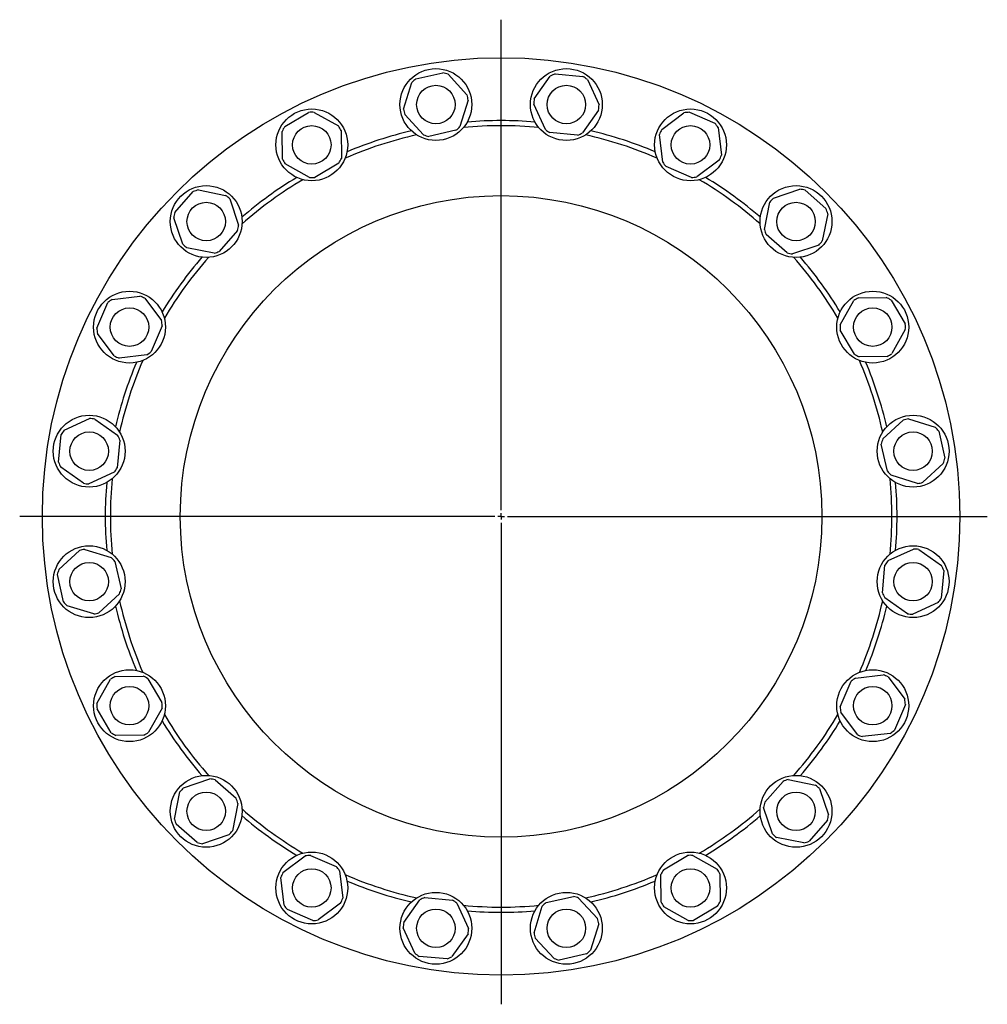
# Model space of a CAD drawing. Header units: millimetres. Extents: x 188 to 1708, y 227 to 1805.
# Tile 2 of 3: x 188 to 942, y 1038 to 1805. Entities that reach past the tile are written whole.
import ezdxf

# ---------------------------------------------------------------- set-up
doc = ezdxf.new("R2010")
doc.units = ezdxf.units.MM
doc.layers.add('FORMAT', color=7, linetype='Continuous')

# ---------------------------------------------------------------- blocks, each defined once
blk = doc.blocks.new('SW_CENTERMARKSYMBOL_0')
at = {"layer": 'FORMAT', "color": 0}
for p, q in [((0, 5), (0, 387.14)), ((-5, 0), (-375.15, 0)), ((0, 0), (-2.5, 0)), ((0, 0), (0, 2.5)), ((0, 0), (0, -2.5)), ((0, 0), (2.5, 0)), ((5, 0), (378.84, 0)), ((0, -5), (0, -380.26))]:
    blk.add_line(p, q, dxfattribs=at)

msp = doc.modelspace()

# ---------------------------------------------------------------- linework, layer by layer
at = {"color": 7, "linetype": 'Continuous', "lineweight": 25}
for p, q in [((496.22, 1759.07), (517.36, 1763.84)), ((521.4, 1762.59), (536.1, 1746.67)), ((588.5, 1743.46), (601.02, 1761.15)), ((604.86, 1762.92), (626.44, 1760.93)), ((629.9, 1758.49), (638.96, 1738.8)), ((486.68, 1735.51), (493.11, 1756.2)), ((537.04, 1742.54), (530.6, 1721.84)), ((597.18, 1719.56), (588.11, 1739.25)), ((638.57, 1734.59), (626.06, 1716.89)), ((394.08, 1721.84), (412.72, 1732.91)), ((416.95, 1732.96), (435.85, 1722.36)), ((502.31, 1715.46), (487.61, 1731.38)), ((687.81, 1719.56), (705.18, 1732.52)), ((709.38, 1733.01), (729.29, 1724.45)), ((527.49, 1718.97), (506.35, 1714.2)), ((731.82, 1721.06), (734.35, 1699.53)), ((392.29, 1696.48), (392.02, 1718.15)), ((438.01, 1718.73), (438.28, 1697.06)), ((622.21, 1715.12), (600.63, 1717.12)), ((688.67, 1694.15), (686.13, 1715.67)), ((413.35, 1682.24), (394.45, 1692.84)), ((436.22, 1693.37), (417.58, 1682.29)), ((711.11, 1682.19), (691.2, 1690.76)), ((732.68, 1695.65), (715.31, 1682.69)), ((774.86, 1666.14), (795.39, 1673.1)), ((308.45, 1654.86), (322.75, 1671.15)), ((326.76, 1672.51), (348.01, 1668.27)), ((351.19, 1665.48), (358.15, 1644.95)), ((799.54, 1672.27), (815.82, 1657.97)), ((767.83, 1641.7), (772.07, 1662.96)), ((314.58, 1630.19), (307.63, 1650.71)), ((817.18, 1653.96), (812.94, 1632.71)), ((357.32, 1640.8), (343.02, 1624.52)), ((785.48, 1623.4), (769.19, 1637.7)), ((339.02, 1623.16), (317.76, 1627.4)), ((810.15, 1629.53), (789.63, 1622.57)), ((259.67, 1587.14), (281.19, 1589.68)), ((841.15, 1588.43), (862.82, 1588.71)), ((247.71, 1564.71), (256.27, 1584.62)), ((285.08, 1588.01), (298.03, 1570.64)), ((826.91, 1567.37), (837.51, 1586.27)), ((866.51, 1586.64), (877.58, 1568.01)), ((298.53, 1566.44), (289.97, 1546.53)), ((261.16, 1543.13), (248.2, 1560.5)), ((838.04, 1544.51), (826.97, 1563.14)), ((877.64, 1563.78), (867.04, 1544.87)), ((286.57, 1544), (265.05, 1541.46)), ((863.4, 1542.71), (841.73, 1542.44)), ((222.24, 1485.23), (241.92, 1494.29)), ((246.14, 1493.9), (263.83, 1481.38)), ((860.13, 1478.41), (876.05, 1493.11)), ((880.18, 1494.05), (900.87, 1487.61)), ((217.8, 1460.19), (219.79, 1481.77)), ((903.74, 1484.5), (908.52, 1463.36)), ((265.6, 1477.54), (263.6, 1455.96)), ((863.65, 1453.23), (858.87, 1474.37)), ((907.26, 1459.32), (891.34, 1444.62)), ((237.26, 1443.83), (219.57, 1456.35)), ((261.16, 1452.51), (241.47, 1443.44)), ((887.21, 1443.68), (866.52, 1450.12)), ((218.13, 1376.73), (234.06, 1391.43)), ((238.18, 1392.36), (258.88, 1385.93)), ((864.23, 1383.54), (883.92, 1392.61)), ((888.13, 1392.22), (905.83, 1379.7)), ((261.75, 1382.82), (266.52, 1361.68)), ((859.8, 1358.51), (861.79, 1380.09)), ((907.59, 1375.86), (905.6, 1354.28)), ((221.65, 1351.55), (216.88, 1372.69)), ((265.26, 1357.64), (249.34, 1342.93)), ((879.26, 1342.15), (861.57, 1354.67)), ((903.16, 1350.82), (883.47, 1341.76)), ((245.21, 1342), (224.52, 1348.44)), ((247.76, 1272.27), (258.36, 1291.18)), ((261.99, 1293.34), (283.67, 1293.61)), ((287.36, 1291.54), (298.43, 1272.91)), ((826.86, 1269.61), (835.43, 1289.52)), ((838.82, 1292.05), (860.34, 1294.59)), ((864.23, 1292.92), (877.19, 1275.54)), ((258.88, 1249.41), (247.81, 1268.04)), ((298.48, 1268.68), (287.88, 1249.78)), ((877.68, 1271.34), (869.12, 1251.43)), ((840.32, 1248.04), (827.36, 1265.41)), ((284.25, 1247.62), (262.57, 1247.34)), ((865.73, 1248.9), (844.2, 1246.37)), ((315.24, 1206.52), (335.77, 1213.48)), ((339.92, 1212.65), (356.2, 1198.35)), ((786.38, 1212.89), (807.63, 1208.65)), ((768.07, 1195.24), (782.37, 1211.53)), ((810.81, 1205.86), (817.77, 1185.33)), ((308.21, 1182.09), (312.45, 1203.34)), ((357.56, 1194.34), (353.32, 1173.09)), ((774.2, 1170.57), (767.25, 1191.1)), ((325.86, 1163.78), (309.57, 1178.08)), ((816.94, 1181.19), (802.64, 1164.9)), ((350.53, 1169.91), (330.01, 1162.95)), ((798.64, 1163.54), (777.38, 1167.78)), ((392.71, 1140.4), (410.08, 1153.36)), ((414.28, 1153.86), (434.19, 1145.29)), ((689.18, 1142.68), (707.81, 1153.76)), ((712.04, 1153.81), (730.94, 1143.21)), ((393.58, 1114.99), (391.04, 1136.52)), ((436.72, 1141.9), (439.26, 1120.38)), ((687.38, 1117.32), (687.11, 1138.99)), ((733.11, 1139.57), (733.38, 1117.9)), ((503.18, 1120.93), (524.76, 1118.93)), ((597.9, 1117.07), (619.04, 1121.85)), ((623.08, 1120.59), (637.79, 1104.67)), ((437.59, 1116.49), (420.22, 1103.53)), ((486.82, 1101.46), (499.34, 1119.16)), ((528.22, 1116.49), (537.28, 1096.8)), ((588.36, 1093.51), (594.79, 1114.2)), ((708.45, 1103.09), (689.54, 1113.68)), ((731.31, 1114.21), (712.68, 1103.14)), ((416.02, 1103.04), (396.11, 1111.6)), ((638.72, 1100.54), (632.28, 1079.85)), ((495.5, 1077.56), (486.43, 1097.25)), ((536.89, 1092.59), (524.37, 1074.9)), ((603.99, 1073.46), (589.29, 1089.38)), ((520.53, 1073.13), (498.95, 1075.12)), ((629.17, 1076.98), (608.03, 1072.2))]:
    msp.add_line(p, q, dxfattribs=at)
for centre, radius in [((562.7, 1418.02), 357.5), ((511.86, 1739.02), 28), ((613.54, 1739.02), 28), ((511.86, 1739.02), 15), ((613.54, 1739.02), 15), ((415.15, 1707.6), 28), ((710.24, 1707.6), 28), ((415.15, 1707.6), 15), ((710.24, 1707.6), 15), ((332.89, 1647.83), 28), ((792.51, 1647.83), 28), ((562.7, 1418.02), 250), ((332.89, 1647.83), 15), ((792.51, 1647.83), 15), ((273.12, 1565.57), 28), ((852.27, 1565.57), 28), ((273.12, 1565.57), 15), ((852.27, 1565.57), 15), ((241.7, 1468.87), 28), ((883.7, 1468.87), 28), ((241.7, 1468.87), 15), ((883.7, 1468.87), 15), ((241.7, 1367.18), 28), ((883.7, 1367.18), 28), ((241.7, 1367.18), 15), ((883.7, 1367.18), 15), ((273.12, 1270.48), 28), ((852.27, 1270.48), 28), ((273.12, 1270.48), 15), ((852.27, 1270.48), 15), ((332.89, 1188.21), 28), ((792.51, 1188.21), 28), ((332.89, 1188.21), 15), ((792.51, 1188.21), 15), ((415.15, 1128.45), 28), ((710.24, 1128.45), 28), ((415.15, 1128.45), 15), ((710.24, 1128.45), 15), ((511.86, 1097.03), 28), ((613.54, 1097.03), 28), ((511.86, 1097.03), 15), ((613.54, 1097.03), 15)]:
    msp.add_circle(centre, radius, dxfattribs=at)
for centre, radius, start, end in [((511.86, 1739.02), 25.43, 127.94988, 137.49457), ((511.86, 1739.02), 25.43, 67.94988, 77.49457), ((613.54, 1739.02), 25.42, 109.94988, 119.49457), ((613.54, 1739.02), 25.43, 49.94988, 59.49457), ((511.86, 1739.02), 25.43, 7.94988, 17.49457), ((613.54, 1739.02), 25.42, 169.94988, 179.49457), ((511.86, 1739.02), 25.43, 187.94988, 197.49457), ((613.54, 1739.02), 25.43, 349.94988, 359.49457), ((415.15, 1707.6), 25.42, 85.94988, 95.49457), ((710.24, 1707.6), 25.43, 91.94988, 101.49457), ((415.15, 1707.6), 25.43, 145.94988, 155.49457), ((415.15, 1707.6), 25.43, 25.94988, 35.49457), ((511.86, 1739.02), 25.42, 307.94988, 317.49457), ((562.7, 1418.02), 304.5, 84.4742, 95.5258), ((562.7, 1418.02), 308.5, 85.09425, 94.90575), ((613.54, 1739.02), 25.42, 229.94988, 239.49457), ((710.24, 1707.6), 25.43, 151.94988, 161.49457), ((710.24, 1707.6), 25.43, 31.94988, 41.49457), ((562.7, 1418.02), 304.5, 102.4742, 113.5258), ((562.7, 1418.02), 308.5, 103.09425, 112.90575), ((511.86, 1739.02), 25.43, 247.94988, 257.49457), ((613.54, 1739.02), 25.43, 289.94988, 299.49457), ((562.7, 1418.02), 304.5, 66.4742, 77.5258), ((562.7, 1418.02), 308.5, 67.09425, 76.90575), ((415.15, 1707.6), 25.43, 205.94988, 215.49457), ((415.15, 1707.6), 25.42, 325.94988, 335.49457), ((710.24, 1707.6), 25.43, 331.94988, 341.49457), ((710.24, 1707.6), 25.42, 211.94988, 221.49457), ((562.7, 1418.02), 308.5, 121.09425, 130.90575), ((415.15, 1707.6), 25.43, 265.94988, 275.49457), ((710.24, 1707.6), 25.43, 271.94988, 281.49457), ((562.7, 1418.02), 308.5, 49.09425, 58.90575), ((562.7, 1418.02), 304.5, 120.4742, 131.5258), ((562.7, 1418.02), 304.5, 48.4742, 59.5258), ((792.51, 1647.83), 25.42, 73.94988, 83.49457), ((332.89, 1647.83), 25.42, 103.94988, 113.49457), ((332.89, 1647.83), 25.42, 43.94988, 53.49457), ((792.51, 1647.83), 25.43, 133.94988, 143.49457), ((792.51, 1647.83), 25.42, 13.94988, 23.49457), ((332.89, 1647.83), 25.43, 163.94988, 173.49457), ((332.89, 1647.83), 25.43, 343.94988, 353.49457), ((792.51, 1647.83), 25.43, 193.94988, 203.49457), ((332.89, 1647.83), 25.43, 223.94988, 233.49457), ((792.51, 1647.83), 25.43, 313.94988, 323.49457), ((562.7, 1418.02), 308.5, 139.09425, 148.90575), ((562.7, 1418.02), 304.5, 138.4742, 149.5258), ((332.89, 1647.83), 25.42, 283.94988, 293.49457), ((792.51, 1647.83), 25.43, 253.94988, 263.49457), ((562.7, 1418.02), 304.5, 30.4742, 41.5258), ((562.7, 1418.02), 308.5, 31.09425, 40.90575), ((273.12, 1565.57), 25.43, 61.94988, 71.49457), ((852.27, 1565.57), 25.43, 55.94988, 65.49457), ((273.12, 1565.57), 25.43, 121.94988, 131.49457), ((852.27, 1565.57), 25.43, 115.94988, 125.49457), ((273.12, 1565.57), 25.42, 1.94988, 11.49457), ((852.27, 1565.57), 25.43, 175.94988, 185.49457), ((852.27, 1565.57), 25.43, 355.94988, 5.49457), ((273.12, 1565.57), 25.43, 181.94988, 191.49457), ((273.12, 1565.57), 25.42, 241.94988, 251.49457), ((273.12, 1565.57), 25.42, 301.94988, 311.49457), ((852.27, 1565.57), 25.43, 235.94988, 245.49457), ((852.27, 1565.57), 25.43, 295.94988, 305.49457), ((562.7, 1418.02), 308.5, 157.09425, 166.90575), ((562.7, 1418.02), 304.5, 156.4742, 167.5258), ((562.7, 1418.02), 304.5, 12.4742, 23.5258), ((562.7, 1418.02), 308.5, 13.09425, 22.90575), ((241.7, 1468.87), 25.42, 79.94988, 89.49457), ((883.7, 1468.87), 25.42, 97.94988, 107.49457), ((241.7, 1468.87), 25.42, 139.94988, 149.49457), ((241.7, 1468.87), 25.42, 19.94988, 29.49457), ((883.7, 1468.87), 25.42, 37.94988, 47.49457), ((883.7, 1468.87), 25.42, 157.94988, 167.49457), ((241.7, 1468.87), 25.43, 199.94988, 209.49457), ((883.7, 1468.87), 25.43, 337.94988, 347.49457), ((241.7, 1468.87), 25.43, 319.94988, 329.49457), ((883.7, 1468.87), 25.43, 217.94988, 227.49457), ((241.7, 1468.87), 25.43, 259.94988, 269.49457), ((562.7, 1418.02), 308.5, 175.09425, 180), ((562.7, 1418.02), 304.5, 174.4742, 180), ((562.7, 1418.02), 304.5, 354.4742, 5.5258), ((562.7, 1418.02), 308.5, 355.09425, 4.90575), ((883.7, 1468.87), 25.43, 277.94988, 287.49457), ((562.7, 1418.02), 308.5, 180, 184.90575), ((562.7, 1418.02), 304.5, 180, 185.5258), ((241.7, 1367.18), 25.43, 97.94988, 107.49457), ((883.7, 1367.18), 25.42, 79.94988, 89.49457), ((241.7, 1367.18), 25.43, 37.94988, 47.49457), ((883.7, 1367.18), 25.42, 139.94988, 149.49457), ((241.7, 1367.18), 25.43, 157.94988, 167.49457), ((883.7, 1367.18), 25.43, 19.94988, 29.49457), ((241.7, 1367.18), 25.42, 337.94988, 347.49457), ((883.7, 1367.18), 25.43, 199.94988, 209.49457), ((241.7, 1367.18), 25.42, 217.94988, 227.49457), ((562.7, 1418.02), 304.5, 192.4742, 203.5258), ((562.7, 1418.02), 304.5, 336.4742, 347.5258), ((883.7, 1367.18), 25.43, 319.94988, 329.49457), ((562.7, 1418.02), 308.5, 193.09425, 202.90575), ((562.7, 1418.02), 308.5, 337.09425, 346.90575), ((241.7, 1367.18), 25.42, 277.94988, 287.49457), ((883.7, 1367.18), 25.43, 259.94988, 269.49457), ((273.12, 1270.48), 25.42, 115.94988, 125.49457), ((273.12, 1270.48), 25.42, 55.94988, 65.49457), ((852.27, 1270.48), 25.43, 121.94988, 131.49457), ((852.27, 1270.48), 25.43, 61.94988, 71.49457), ((852.27, 1270.48), 25.43, 1.94988, 11.49457), ((273.12, 1270.48), 25.43, 175.94988, 185.49457), ((273.12, 1270.48), 25.42, 355.94988, 5.49457), ((852.27, 1270.48), 25.43, 181.94988, 191.49457), ((562.7, 1418.02), 308.5, 211.09425, 220.90575), ((562.7, 1418.02), 304.5, 210.4742, 221.5258), ((562.7, 1418.02), 304.5, 318.4742, 329.5258), ((562.7, 1418.02), 308.5, 319.09425, 328.90575), ((852.27, 1270.48), 25.43, 301.94988, 311.49457), ((273.12, 1270.48), 25.43, 235.94988, 245.49457), ((273.12, 1270.48), 25.43, 295.94988, 305.49457), ((852.27, 1270.48), 25.43, 241.94988, 251.49457), ((332.89, 1188.21), 25.43, 73.94988, 83.49457), ((792.51, 1188.21), 25.43, 103.94988, 113.49457), ((332.89, 1188.21), 25.43, 133.94988, 143.49457), ((792.51, 1188.21), 25.43, 43.94988, 53.49457), ((332.89, 1188.21), 25.42, 13.94988, 23.49457), ((562.7, 1418.02), 304.5, 228.4742, 239.5258), ((562.7, 1418.02), 304.5, 300.4742, 311.5258), ((792.51, 1188.21), 25.43, 163.94988, 173.49457), ((332.89, 1188.21), 25.43, 193.94988, 203.49457), ((562.7, 1418.02), 308.5, 229.09425, 238.90575), ((562.7, 1418.02), 308.5, 301.09425, 310.90575), ((792.51, 1188.21), 25.42, 343.94988, 353.49457), ((332.89, 1188.21), 25.43, 313.94988, 323.49457), ((792.51, 1188.21), 25.43, 223.94988, 233.49457), ((332.89, 1188.21), 25.43, 253.94988, 263.49457), ((792.51, 1188.21), 25.42, 283.94988, 293.49457), ((415.15, 1128.45), 25.43, 91.94988, 101.49457), ((710.24, 1128.45), 25.43, 85.94988, 95.49457), ((415.15, 1128.45), 25.43, 31.94988, 41.49457), ((415.15, 1128.45), 25.43, 151.94988, 161.49457), ((562.7, 1418.02), 304.5, 246.4742, 257.5258), ((562.7, 1418.02), 304.5, 282.4742, 293.5258), ((710.24, 1128.45), 25.43, 145.94988, 155.49457), ((710.24, 1128.45), 25.43, 25.94988, 35.49457), ((562.7, 1418.02), 308.5, 247.09425, 256.90575), ((562.7, 1418.02), 308.5, 283.09425, 292.90575), ((511.86, 1097.03), 25.43, 109.94988, 119.49457), ((613.54, 1097.03), 25.43, 67.94988, 77.49457), ((415.15, 1128.45), 25.42, 211.94988, 221.49457), ((415.15, 1128.45), 25.42, 331.94988, 341.49457), ((511.86, 1097.03), 25.43, 49.94988, 59.49457), ((562.7, 1418.02), 304.5, 264.4742, 275.5258), ((613.54, 1097.03), 25.43, 127.94988, 137.49457), ((710.24, 1128.45), 25.42, 205.94988, 215.49457), ((710.24, 1128.45), 25.43, 325.94988, 335.49457), ((562.7, 1418.02), 308.5, 265.09425, 274.90575), ((415.15, 1128.45), 25.43, 271.94988, 281.49457), ((511.86, 1097.03), 25.43, 169.94988, 179.49457), ((613.54, 1097.03), 25.43, 7.94988, 17.49457), ((710.24, 1128.45), 25.42, 265.94988, 275.49457), ((511.86, 1097.03), 25.43, 349.94988, 359.49457), ((613.54, 1097.03), 25.42, 187.94988, 197.49457), ((511.86, 1097.03), 25.43, 229.94988, 239.49457), ((511.86, 1097.03), 25.43, 289.94988, 299.49457), ((613.54, 1097.03), 25.43, 307.94988, 317.49457), ((613.54, 1097.03), 25.42, 247.94988, 257.49457)]:
    msp.add_arc(centre, radius, start, end, dxfattribs=at)

# ---------------------------------------------------------------- block references
at = {"layer": 'FORMAT'}
msp.add_blockref('SW_CENTERMARKSYMBOL_0', (562.7, 1418.02), dxfattribs=at)

doc.saveas('drawing.dxf')
